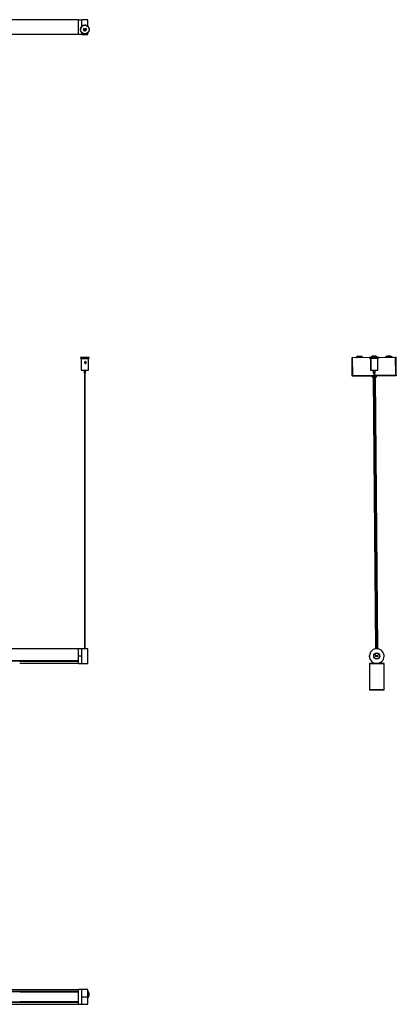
# Model space of a CAD drawing. Header units: millimetres. Extents: x 1587 to 3383, y 1201 to 2916.
# Tile 3 of 3: x 2743 to 3383, y 1222 to 2895. Entities that reach past the tile are written whole.
import ezdxf

# ---------------------------------------------------------------- set-up
doc = ezdxf.new("R2010")
doc.units = ezdxf.units.MM

msp = doc.modelspace()

# ---------------------------------------------------------------- linework, layer by layer
at = {"color": 7, "linetype": 'Continuous', "lineweight": 25}
for p, q in [((2842.8, 2894.5), (1842.8, 2894.5)), ((2842.8, 2869.7), (2842.8, 2894.7)), ((2842.8, 2894.7), (2848.6, 2894.7)), ((2858.6, 2894.7), (2848.6, 2894.7)), ((2848.6, 2883.8), (2848.6, 2894.7)), ((2848.6, 2883.8), (2848.6, 2894.7)), ((2858.6, 2883.5), (2858.6, 2894.7)), ((2846, 2878.1), (2846, 2878)), ((2853, 2878.8), (2853, 2878)), ((2854, 2878), (2854, 2878.8)), ((2855.5, 2879.5), (2855.8, 2878.9)), ((2861, 2878), (2861, 2878.1)), ((1842.8, 2870), (2842.8, 2870)), ((2848.6, 2869.7), (2842.8, 2869.7)), ((2848.6, 2869.7), (2848.6, 2872.4)), ((2848.6, 2869.7), (2858.6, 2869.7)), ((2858.6, 2869.7), (2858.6, 2872.6)), ((2846, 2320.9), (2846, 2319.4)), ((2847.5, 2319.3), (2847.5, 2299.3)), ((2848.6, 2319.3), (2849, 2319.3)), ((2849.2, 2319.3), (2849.2, 2319.1)), ((2853, 2320.9), (2853, 2320.9)), ((2854, 2320.9), (2854, 2320.9)), ((2854, 2310.8), (2854, 2312.2)), ((2857.8, 2319.3), (2857.8, 2319.3)), ((2857.9, 2319.3), (2857.9, 2319.3)), ((2859.5, 2299.3), (2859.5, 2319.3)), ((2861, 2319.4), (2861, 2320.9)), ((3307.7, 2320.8), (3308.5, 2320.8)), ((3307.9, 2290.2), (3307.7, 2320.8)), ((3308.7, 2290.2), (3308.5, 2320.8)), ((3308.6, 2320.8), (3381.8, 2321.4)), ((3308.8, 2290.2), (3308.6, 2320.8)), ((3325.7, 2321.2), (3314.6, 2321.1)), ((3322.9, 2322.7), (3317.4, 2322.7)), ((3337.3, 2320.8), (3337.4, 2319.3)), ((3338, 2320.8), (3337.3, 2320.8)), ((3338, 2319.3), (3337.4, 2319.3)), ((3353, 2321), (3338, 2320.8)), ((3338, 2320.8), (3338, 2319.3)), ((3353, 2319.5), (3338, 2319.3)), ((3338.9, 2319.2), (3339, 2299.2)), ((3338.9, 2319.2), (3339.5, 2319.2)), ((3339.5, 2319.2), (3351.5, 2319.4)), ((3339.5, 2319.2), (3339.5, 2313.3)), ((3350.7, 2321.4), (3339.6, 2321.3)), ((3339.6, 2311.1), (3339.7, 2299.2)), ((3340.6, 2319.4), (3340.6, 2319.3)), ((3341.2, 2319.4), (3341.2, 2319.3)), ((3347.9, 2323), (3342.4, 2322.9)), ((3349.8, 2319.3), (3349.8, 2319.4)), ((3351.7, 2299.4), (3351.5, 2319.4)), ((3353, 2319.5), (3353, 2321)), ((3375.7, 2321.6), (3364.6, 2321.5)), ((3372.9, 2323.2), (3367.4, 2323.1)), ((3382, 2290.8), (3381.8, 2321.4)), ((3382.7, 2321.4), (3381.9, 2321.4)), ((3382.1, 2290.8), (3381.9, 2321.4)), ((3382.9, 2290.8), (3382.7, 2321.4)), ((2852.2, 2299.2), (2852.2, 2294.3)), ((2853, 2294.3), (2853, 1825.9)), ((2854, 1825.9), (2854, 2294.3)), ((2854.7, 2294.3), (2854.7, 2299.2)), ((3339, 2299.2), (3339.7, 2299.2)), ((3339.7, 2299.2), (3351.7, 2299.4)), ((3343.8, 2299.3), (3343.8, 2294.3)), ((3344.5, 2294.3), (3343.8, 2294.3)), ((3344.4, 2299.3), (3344.5, 2294.3)), ((3345.6, 2294.3), (3344.5, 2294.3)), ((3344.6, 2294.3), (3348.7, 1825.9)), ((3345.2, 2294.3), (3349.4, 1825.9)), ((3347, 2294.3), (3345.6, 2294.3)), ((3350.4, 1825.9), (3346.2, 2294.3)), ((3347, 2294.3), (3346.9, 2299.3)), ((3308.7, 2290.2), (3307.9, 2290.2)), ((3308.8, 2290.2), (3344.6, 2290.5)), ((3344.6, 2289.1), (3309.3, 2288.8)), ((3341.4, 2289.1), (3341.4, 2288.6)), ((3341.4, 2288.6), (3344.6, 2288.6)), ((3342.5, 2287.6), (3344.6, 2287.6)), ((3343.5, 2287.6), (3347.5, 1825.7)), ((3346.2, 2290.5), (3382, 2290.8)), ((3381.5, 2289.4), (3346.3, 2289.1)), ((3346.3, 2288.6), (3349.4, 2288.6)), ((3346.3, 2287.6), (3348.5, 2287.6)), ((3351.5, 1825.8), (3347.5, 2287.6)), ((3349.4, 2288.6), (3349.4, 2289.1)), ((3382.1, 2290.8), (3382.9, 2290.8)), ((2842.8, 1825.7), (1842.8, 1825.7)), ((2848.6, 1825.9), (2842.8, 1825.9)), ((2842.8, 1813.4), (2842.8, 1825.9)), ((2849.3, 1825.9), (2848.6, 1825.9)), ((2848.6, 1800.9), (2848.6, 1825.9)), ((2848.6, 1813.4), (2848.6, 1825.8)), ((2857.2, 1825.9), (2850, 1825.9)), ((2858.6, 1825.9), (2857.9, 1825.9)), ((2858.6, 1800.9), (2858.6, 1825.9)), ((2842.8, 1800.9), (2842.8, 1813.4)), ((2848.6, 1813.4), (2842.8, 1813.4)), ((2848.6, 1800.9), (2848.6, 1813.4)), ((3337.2, 1813.4), (3337.2, 1814.2)), ((3337.3, 1811.4), (3337.2, 1813.4)), ((3347.7, 1813.7), (3347.2, 1813.7)), ((3351.6, 1813.2), (3347.7, 1813.7)), ((3348, 1812.6), (3348.1, 1813.1)), ((3351, 1812.2), (3348, 1812.6)), ((3348.1, 1813.1), (3351.1, 1812.7)), ((3348.2, 1814.1), (3348.3, 1814.6)), ((3351.2, 1813.7), (3348.2, 1814.1)), ((3348.3, 1814.6), (3351.3, 1814.2)), ((3351, 1812.2), (3351.1, 1812.7)), ((3351.2, 1813.7), (3351.3, 1814.2)), ((3351.6, 1813.2), (3352.1, 1813.1)), ((1842.8, 1805.2), (2842.8, 1805.2)), ((2842.8, 1805.2), (1842.8, 1805.2)), ((2742.8, 1804.9), (2842.8, 1804.9)), ((2842.8, 1804.6), (2742.8, 1804.6)), ((2742.8, 1801.2), (2842.8, 1801.2)), ((2842.8, 1800.9), (2848.6, 1800.9)), ((2848.6, 1800.9), (2858.6, 1800.9)), ((2848.6, 1800.9), (2858.6, 1800.9)), ((2858.6, 1800.9), (2858.6, 1800.9)), ((3337.6, 1800.9), (3337.4, 1800.7)), ((3337.6, 1800.9), (3337.4, 1800.7)), ((3337.4, 1800.7), (3337.4, 1756.1)), ((3337.4, 1800.7), (3337.4, 1756.1)), ((3362.4, 1800.7), (3337.4, 1800.7)), ((3337.4, 1800.7), (3337.4, 1800.7)), ((3337.6, 1800.9), (3349.7, 1800.9)), ((3337.6, 1800.9), (3337.6, 1800.9)), ((3341.7, 1803.7), (3341.7, 1800.9)), ((3349.9, 1800.9), (3362.2, 1800.9)), ((3357.7, 1800.9), (3357.7, 1803.8)), ((3362.4, 1800.7), (3362.2, 1800.9)), ((3362.4, 1756.1), (3362.4, 1800.7)), ((3337.4, 1756.1), (3337.6, 1755.9)), ((3337.4, 1756.1), (3337.6, 1755.9)), ((3337.4, 1756.1), (3362.4, 1756.1)), ((3337.4, 1756.1), (3337.4, 1756.1)), ((3362.2, 1755.9), (3337.6, 1755.9)), ((3337.6, 1755.9), (3337.6, 1755.9)), ((3362.2, 1755.9), (3362.4, 1756.1)), ((2842.8, 1246.5), (1842.8, 1246.5)), ((2691, 1243.3), (2842.8, 1243.3)), ((2691.2, 1243.2), (2842.8, 1243.2)), ((2842.8, 1243.2), (2691.2, 1243.2)), ((2842.8, 1243), (2691.4, 1243)), ((2742.8, 1242.8), (2842.8, 1242.8)), ((2842.8, 1242.6), (2742.8, 1242.6)), ((2848.6, 1246.7), (2842.8, 1246.7)), ((2842.8, 1221.7), (2842.8, 1246.7)), ((2858.6, 1246.7), (2848.6, 1246.7)), ((2848.6, 1234.5), (2848.6, 1246.7)), ((2848.6, 1232.3), (2848.6, 1246.7)), ((2858.6, 1234.5), (2858.6, 1246.7)), ((2859.5, 1238.2), (2859.5, 1238.4)), ((2861, 1238.4), (2861, 1238.4)), ((2686.4, 1222), (2842.8, 1222)), ((2842.8, 1225.1), (2691.6, 1225.1)), ((2842.8, 1225.3), (2691.8, 1225.3)), ((2691.8, 1225.2), (2842.8, 1225.2)), ((2692, 1225.5), (2842.8, 1225.5)), ((2742.8, 1225.8), (2842.8, 1225.8)), ((2842.8, 1225.7), (2742.8, 1225.7)), ((2842.8, 1221.7), (2848.6, 1221.7)), ((2848.6, 1221.7), (2848.6, 1234.5)), ((2848.6, 1234.5), (2858.6, 1234.5)), ((2848.6, 1221.7), (2858.6, 1221.7)), ((2858.6, 1221.7), (2858.6, 1234.5))]:
    msp.add_line(p, q, dxfattribs=at)
at = {"color": 7, "linetype": 'Continuous', "lineweight": 25, "flags": 128}
for points in [[(2853.5, 2321), (2855.1, 2321), (2856.6, 2321), (2858, 2321), (2859.2, 2320.9), (2860.1, 2320.9), (2860.7, 2320.9), (2861, 2320.9), (2860.9, 2320.9), (2860.5, 2320.9), (2859.7, 2320.9), (2858.7, 2320.9), (2857.4, 2320.8), (2855.9, 2320.8), (2854.3, 2320.8), (2852.7, 2320.8), (2851.1, 2320.8), (2849.6, 2320.8), (2848.3, 2320.9), (2847.3, 2320.9), (2846.5, 2320.9), (2846.1, 2320.9), (2846, 2320.9), (2846.3, 2320.9), (2846.9, 2320.9), (2847.8, 2320.9), (2848.9, 2321), (2850.3, 2321), (2851.9, 2321), (2853.5, 2321)], [(2849.2, 2319.3), (2848.7, 2319.3), (2848, 2319.3), (2847.6, 2319.3), (2847.5, 2319.3), (2847.9, 2319.3), (2848.6, 2319.3), (2849.6, 2319.3), (2850.8, 2319.3), (2852.3, 2319.2), (2853.8, 2319.2), (2855.2, 2319.2), (2856.6, 2319.3), (2857.8, 2319.3), (2858.7, 2319.3), (2859.3, 2319.3), (2859.5, 2319.3), (2859.3, 2319.3), (2858.8, 2319.3), (2857.9, 2319.3), (2857.8, 2319.3)], [(2853.5, 2320.9), (2854.5, 2320.9), (2855.3, 2320.9), (2855.8, 2320.9), (2856, 2320.9), (2855.8, 2320.9), (2855.3, 2320.9), (2854.5, 2320.9), (2853.5, 2320.9), (2852.5, 2320.9), (2851.7, 2320.9), (2851.2, 2320.9), (2851, 2320.9), (2851.2, 2320.9), (2851.7, 2320.9), (2852.5, 2320.9), (2853.5, 2320.9)], [(2853.1, 2320.9), (2853, 2320.9), (2853, 2320.9), (2853.1, 2320.9), (2853.2, 2320.9), (2853.4, 2320.9), (2853.6, 2320.9), (2853.7, 2320.9), (2853.9, 2320.9), (2854, 2320.9), (2854, 2320.9), (2853.9, 2320.9), (2853.8, 2320.9), (2853.6, 2320.9), (2853.4, 2320.9), (2853.2, 2320.9), (2853.1, 2320.9)], [(2854.3, 2319.3), (2855.1, 2319.3), (2855.9, 2319.3), (2856.6, 2319.3), (2857.2, 2319.3), (2857.6, 2319.3), (2857.9, 2319.3), (2858, 2319.3), (2857.9, 2319.3)], [(3351.6, 1801.1), (3349.6, 1800.9), (3348.8, 1800.9)]]:
    msp.add_lwpolyline(points, dxfattribs=at)
at = {"color": 7, "linetype": 'Continuous', "lineweight": 25}
for centre, radius in [((2853.5, 2878), 7.5), ((2853.5, 2878), 2.5), ((2853.5, 2878.2), 1), ((2853.5, 2878.2), 0.75), ((2853.5, 2878), 0.5), ((3349.7, 1813.4), 5.25), ((3349.7, 1813.4), 4.75)]:
    msp.add_circle(centre, radius, dxfattribs=at)
for centre, radius, start, end in [((2853.5, 2878.1), 7.5, 90.094, 179.999), ((2853.5, 2878.1), 2.5, 180.0015, 359.9985), ((2853.5, 2878.2), 1, 182.1593, 357.8407), ((2853.5, 2878.3), 0.75, 181.6938, 358.3062), ((2853.5, 2878.1), 7.5, 0.001, 90.0965), ((2853.5, 2641.3), 322, 268.6654, 271.3346), ((3313.3, 2322.6), 2, 296.3495, 310.8752), ((3320.2, 2314.7), 8.5, 109.3045, 130.8752), ((3320.2, 2314.7), 8.5, 50.14, 71.7107), ((3326.9, 2322.7), 2, 230.14, 244.6656), ((3338.3, 2322.8), 2, 296.3495, 310.8752), ((3345.2, 2314.9), 8.5, 109.3045, 130.8752), ((3345.2, 2314.9), 8.5, 50.14, 71.7107), ((3351.9, 2323), 2, 230.14, 244.6656), ((3363.3, 2323.1), 2, 296.3495, 310.8752), ((3370.2, 2315.1), 8.5, 109.3045, 130.8752), ((3370.2, 2315.1), 8.5, 50.14, 71.7107), ((3376.9, 2323.2), 2, 230.14, 244.6656), ((2853.5, 2532.9), 233.7, 268.5288, 271.4712), ((2853.5, 2343.7), 49.4, 268.5506, 271.4494), ((3342.4, 2288.6), 1, 180.5076, 270.5076), ((3348.4, 2288.6), 1, 270.5076, 0.5076), ((3349.7, 1813.4), 12.5, 88.6086, 268.6086), ((3349.7, 1813.4), 12.5, 268.6086, 88.6086), ((3348.2, 1813.6), 1, 82.683, 172.683), ((3348.2, 1813.6), 1, 172.683, 262.683), ((3348.2, 1813.6), 0.5, 82.683, 172.683), ((3348.2, 1813.6), 0.5, 172.683, 262.683), ((3351.1, 1813.2), 1, 262.683, 352.683), ((3351.1, 1813.2), 0.5, 262.683, 352.683), ((3351.1, 1813.2), 0.5, 352.683, 82.683), ((3351.1, 1813.2), 1, 352.683, 82.683), ((2853.5, 1238.4), 7.5, 0.0003, 47.0408), ((2853.5, 1238.4), 7.5, 312.959, 47.041), ((2853.5, 1238.4), 6, 0.0001, 31.5857), ((2853.5, 1238.2), 6, 328.4143, 31.5857)]:
    msp.add_arc(centre, radius, start, end, dxfattribs=at)
for points, knots in [([(2855.7, 2879.2), (2855.8, 2878.9), (2856, 2878.6), (2855.9, 2878.2), (2855.9, 2878.2)], [0, 0, 0, 0, 0.889548, 1, 1, 1, 1]), ([(2855.8, 2878.9), (2855.9, 2878.7), (2856, 2878.4), (2856, 2878.2), (2856, 2878.2)], [0, 0, 0, 0, 0.9116984, 1, 1, 1, 1]), ([(2854.3, 2319.3), (2853.8, 2319.3), (2852.9, 2319.3), (2851.5, 2319.3), (2850.2, 2319.3), (2849.2, 2319.3), (2848.5, 2319.3), (2848.5, 2319.3), (2848.6, 2319.3), (2848.6, 2319.3)], [0, 0, 0, 0, 0.14366, 0.287321, 0.452584, 0.6208, 0.793886, 0.966951, 1, 1, 1, 1]), ([(2848.6, 2319.3), (2848.6, 2319.3), (2848.7, 2319.3), (2848.8, 2319.3), (2849, 2319.3), (2849.2, 2319.3), (2849.2, 2319.3)], [0, 0, 0, 0, 0.152933, 0.459083, 0.97109, 1, 1, 1, 1]), ([(2854.5, 2313.7), (2854.6, 2313.7), (2854.9, 2313.7), (2855.2, 2313.5), (2855.4, 2313.3), (2855.6, 2313.1), (2855.8, 2312.9), (2855.9, 2312.6), (2855.9, 2312.4), (2856, 2312.1), (2856, 2311.9), (2855.9, 2311.7), (2855.8, 2311.4), (2855.6, 2311.2), (2855.4, 2311), (2855.1, 2310.9), (2854.9, 2310.8), (2854.6, 2310.7), (2854.3, 2310.7), (2854, 2310.8), (2853.8, 2310.9), (2853.6, 2311), (2853.3, 2311.2), (2853.1, 2311.4), (2853, 2311.8), (2853, 2312), (2853, 2312.3), (2853.1, 2312.5), (2853.2, 2312.8), (2853.3, 2313), (2853.5, 2313.3), (2853.7, 2313.5), (2854, 2313.6), (2854.2, 2313.7), (2854.4, 2313.7), (2854.5, 2313.7)], [0, 0, 0, 0, 0.040144, 0.082851, 0.112332, 0.14179, 0.171236, 0.200682, 0.230136, 0.257938, 0.282392, 0.304521, 0.325293, 0.36647, 0.408098, 0.4315, 0.45489, 0.487473, 0.520047, 0.551826, 0.580514, 0.605946, 0.628773, 0.671525, 0.713559, 0.734816, 0.756063, 0.786472, 0.81686, 0.847241, 0.877626, 0.907185, 0.933301, 0.98079, 1, 1, 1, 1]), ([(2855.6, 2311.1), (2855.5, 2311.2), (2855.5, 2311.4), (2855.4, 2311.6), (2855.2, 2311.8), (2855, 2312), (2854.8, 2312.1), (2854.6, 2312.2), (2854.3, 2312.3), (2853.9, 2312.2), (2853.6, 2312), (2853.3, 2311.8), (2853.2, 2311.7), (2853.1, 2311.6), (2853.1, 2311.6)], [0, 0, 0, 0, 0.070171, 0.154484, 0.238819, 0.32321, 0.396363, 0.46044, 0.57844, 0.693737, 0.80867, 0.895484, 0.982207, 1, 1, 1, 1]), ([(3339.6, 2313.7), (3339.6, 2313.7), (3339.7, 2313.7), (3339.8, 2313.5), (3339.9, 2313.3), (3339.9, 2313.1), (3340, 2312.9), (3340, 2312.6), (3340.1, 2312.4), (3340.1, 2312.1), (3340.1, 2311.9), (3340.1, 2311.7), (3340, 2311.4), (3340, 2311.2), (3339.9, 2311), (3339.8, 2310.9), (3339.7, 2310.8), (3339.7, 2310.7), (3339.6, 2310.7), (3339.6, 2310.8), (3339.6, 2310.9), (3339.6, 2311), (3339.6, 2311.2), (3339.6, 2311.4), (3339.6, 2311.8), (3339.6, 2312), (3339.6, 2312.3), (3339.6, 2312.5), (3339.6, 2312.8), (3339.5, 2313), (3339.5, 2313.3), (3339.5, 2313.5), (3339.6, 2313.6), (3339.6, 2313.7), (3339.6, 2313.7), (3339.6, 2313.7)], [0, 0, 0, 0, 0.040144, 0.082851, 0.112332, 0.14179, 0.171236, 0.200682, 0.230136, 0.257938, 0.282392, 0.304521, 0.325293, 0.36647, 0.408098, 0.4315, 0.45489, 0.487473, 0.520047, 0.551826, 0.580514, 0.605946, 0.628773, 0.671525, 0.713559, 0.734816, 0.756063, 0.786472, 0.81686, 0.847241, 0.877626, 0.907185, 0.933301, 0.98079, 1, 1, 1, 1]), ([(3308.9, 2289.7), (3308.9, 2289.7), (3308.8, 2289.8), (3308.8, 2289.9), (3308.7, 2290.1), (3308.7, 2290.2)], [0, 0, 0, 0, 0.0660793, 0.5330396, 1, 1, 1, 1]), ([(3382.1, 2290.8), (3382.1, 2290.7), (3382.1, 2290.6), (3382, 2290.4), (3381.9, 2290.4), (3381.9, 2290.4)], [0, 0, 0, 0, 0.46696, 0.933921, 1, 1, 1, 1]), ([(2850, 1825.9), (2849.9, 1825.9), (2849.7, 1825.9), (2849.5, 1825.9), (2849.4, 1825.9), (2849.3, 1825.9), (2849.3, 1825.9), (2849.3, 1825.9)], [0, 0, 0, 0, 0.364434, 0.626839, 0.814102, 0.960573, 1, 1, 1, 1]), ([(2857.9, 1825.9), (2857.9, 1825.9), (2857.9, 1825.9), (2857.8, 1825.9), (2857.7, 1825.9), (2857.5, 1825.9), (2857.3, 1825.9), (2857.2, 1825.9)], [0, 0, 0, 0, 0.077805, 0.222388, 0.433301, 0.731064, 1, 1, 1, 1]), ([(3351.5, 1800.9), (3351.5, 1801), (3351.9, 1801), (3352.4, 1801), (3352.7, 1801.1), (3352.6, 1801.1), (3352.6, 1801.1)], [0, 0, 0, 0, 0.127625, 0.493325, 0.859021, 1, 1, 1, 1])]:
    msp.add_open_spline(points, degree=3, knots=knots, dxfattribs=at)
for points in [[(3309.3, 2288.8), (3309.2, 2288.8), (3308.8, 2288.8), (3308.3, 2289.2), (3308, 2289.6), (3308, 2290), (3307.9, 2290.2)], [(3308.8, 2290.2), (3308.9, 2290), (3309, 2289.6), (3309.1, 2289.2), (3309.2, 2288.8), (3309.3, 2288.8), (3309.3, 2288.8)], [(3381.5, 2289.4), (3381.6, 2289.4), (3381.7, 2289.5), (3381.8, 2289.8), (3381.9, 2290.3), (3382, 2290.6), (3382, 2290.8)], [(3382.9, 2290.8), (3382.9, 2290.6), (3382.9, 2290.3), (3382.5, 2289.8), (3382.1, 2289.5), (3381.7, 2289.4), (3381.5, 2289.4)]]:
    msp.add_open_spline(points, degree=3, dxfattribs=at)

doc.saveas('drawing.dxf')
